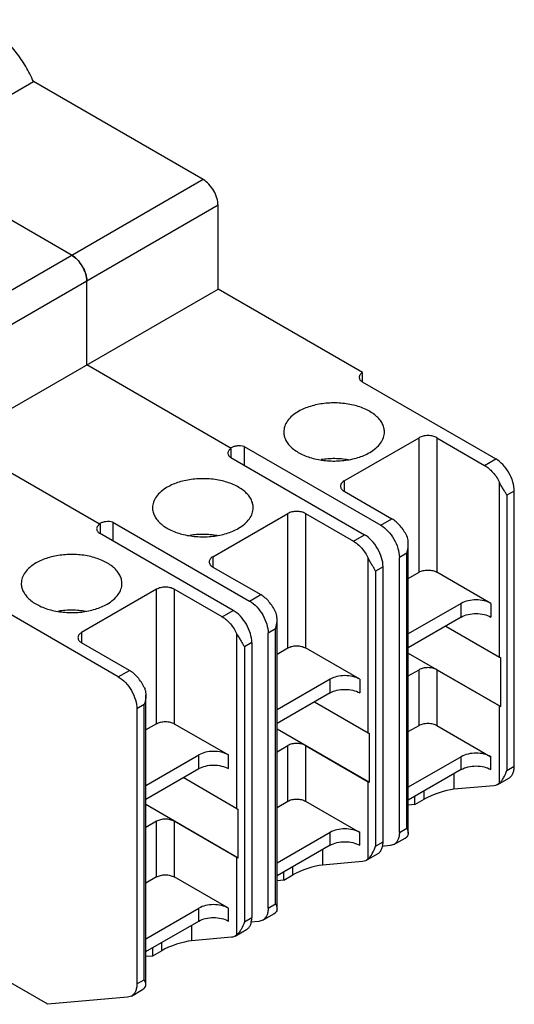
# Model space of a CAD drawing. Header units: millimetres. Extents: x 19 to 145, y 61 to 167.
# Tile 3 of 3: x 97 to 145, y 64 to 158. Entities that reach past the tile are written whole.
import ezdxf

# ---------------------------------------------------------------- set-up
doc = ezdxf.new("R2010")
doc.units = ezdxf.units.MM
doc.header["$LTSCALE"] = 14.809752
doc.layers.get('0').update_dxf_attribs({"linetype": 'CONTINUOUS'})

msp = doc.modelspace()

# ---------------------------------------------------------------- linework, layer by layer
at = {"color": 7, "linetype": 'Continuous'}
for p, q in [((95.927, 150.869), (98.649, 152.441)), ((114.843, 143.093), (98.649, 152.441)), ((102.328, 135.867), (86.133, 145.215)), ((114.843, 143.094), (89.811, 128.642)), ((116.253, 140.647), (78.705, 118.969)), ((116.253, 132.645), (116.253, 140.646)), ((103.737, 125.419), (103.737, 133.421)), ((78.705, 110.967), (116.253, 132.645)), ((130.03, 124.691), (116.253, 132.645)), ((117.514, 117.465), (103.737, 125.419)), ((130.03, 123.792), (130.03, 124.691)), ((129.986, 123.818), (142.734, 116.458)), ((128.274, 114.356), (135.415, 118.479)), ((135.415, 105.66), (135.415, 118.479)), ((137.112, 118.479), (141.673, 115.846)), ((137.112, 118.479), (137.112, 105.66)), ((91.221, 118.193), (104.999, 110.239)), ((117.444, 117.465), (117.444, 117.505)), ((117.514, 116.567), (117.514, 117.465)), ((118.731, 117.66), (131.774, 110.13)), ((118.731, 117.66), (118.731, 115.864)), ((117.471, 116.592), (130.218, 109.232)), ((141.673, 115.846), (142.734, 116.458)), ((128.274, 114.356), (128.274, 113.376)), ((143.087, 97.556), (143.087, 114.213)), ((128.274, 113.376), (132.834, 110.743)), ((144.502, 113.396), (143.795, 112.988)), ((143.795, 112.988), (143.795, 86.755)), ((144.502, 87.163), (144.502, 113.396)), ((115.758, 107.13), (122.9, 111.253)), ((122.9, 98.434), (122.9, 111.253)), ((124.597, 111.253), (129.157, 108.62)), ((124.597, 111.253), (124.597, 98.434)), ((104.928, 110.239), (104.928, 110.28)), ((104.999, 110.239), (104.999, 109.341)), ((106.215, 110.435), (119.258, 102.904)), ((106.215, 110.435), (106.215, 108.638)), ((131.774, 110.13), (132.834, 110.743)), ((117.702, 102.006), (104.955, 109.366)), ((129.157, 108.62), (130.218, 109.232)), ((134.395, 80.76), (134.395, 108.369)), ((115.758, 107.13), (115.758, 106.15)), ((134.249, 107.477), (133.542, 107.069)), ((133.542, 80.836), (133.542, 107.069)), ((134.249, 81.244), (134.249, 107.477)), ((115.758, 106.15), (120.319, 103.517)), ((130.572, 90.33), (130.572, 106.987)), ((131.986, 106.17), (131.279, 105.762)), ((131.986, 79.937), (131.986, 106.17)), ((131.279, 105.762), (131.279, 79.529)), ((134.395, 105.071), (135.415, 105.66)), ((142.274, 102.68), (137.112, 105.66)), ((110.384, 104.027), (103.242, 99.904)), ((110.384, 91.208), (110.384, 104.027)), ((116.642, 101.394), (112.081, 104.027)), ((112.081, 104.027), (112.081, 91.208)), ((119.258, 102.904), (120.319, 103.517)), ((106.742, 95.679), (93.7, 103.209)), ((139.446, 102.68), (134.395, 99.764)), ((139.446, 101.373), (139.446, 102.68)), ((142.274, 102.68), (142.274, 101.373)), ((116.642, 101.394), (117.702, 102.006)), ((121.879, 73.534), (121.879, 101.143)), ((139.446, 101.373), (134.395, 98.457)), ((137.961, 100.516), (143.087, 97.556)), ((103.242, 99.904), (103.242, 98.924)), ((118.056, 83.104), (118.056, 99.761)), ((121.733, 100.251), (121.026, 99.843)), ((121.026, 73.61), (121.026, 99.843)), ((121.733, 74.018), (121.733, 100.251)), ((107.803, 96.291), (103.242, 98.924)), ((119.47, 98.944), (118.763, 98.536)), ((119.47, 98.944), (119.47, 72.712)), ((118.763, 98.536), (118.763, 72.303)), ((121.879, 97.845), (122.9, 98.434)), ((129.759, 95.454), (124.597, 98.434)), ((134.395, 97.939), (143.207, 92.851)), ((143.207, 92.851), (143.207, 97.505)), ((106.742, 95.679), (107.803, 96.291)), ((134.395, 95.763), (135.415, 96.352)), ((135.415, 91.044), (135.415, 96.352)), ((137.112, 96.352), (143.087, 92.902)), ((137.112, 96.352), (137.112, 91.044)), ((126.93, 95.454), (121.879, 92.538)), ((126.93, 94.147), (126.93, 95.454)), ((129.759, 95.454), (129.759, 94.147)), ((109.364, 66.308), (109.364, 93.917)), ((126.93, 94.147), (121.879, 91.231)), ((109.217, 93.025), (108.51, 92.617)), ((109.217, 66.792), (109.217, 93.025)), ((125.445, 93.29), (130.572, 90.33)), ((108.51, 92.617), (108.51, 66.384)), ((143.087, 85.53), (143.087, 92.902)), ((110.384, 91.208), (109.364, 90.619)), ((112.081, 91.208), (117.243, 88.228)), ((121.879, 90.713), (130.692, 85.625)), ((130.692, 85.625), (130.692, 90.279)), ((134.395, 90.455), (135.415, 91.044)), ((137.112, 91.044), (142.274, 88.064)), ((121.879, 88.537), (122.9, 89.126)), ((122.9, 83.819), (122.9, 89.126)), ((124.597, 89.126), (130.572, 85.676)), ((124.597, 89.126), (124.597, 83.819)), ((109.364, 85.312), (114.414, 88.228)), ((114.414, 86.921), (114.414, 88.228)), ((117.243, 86.921), (117.243, 88.228)), ((139.446, 88.064), (134.395, 85.148)), ((139.446, 86.84), (139.446, 88.064)), ((142.274, 86.84), (142.274, 88.064)), ((109.364, 84.005), (114.414, 86.921)), ((139.446, 86.84), (134.395, 83.924)), ((138.739, 86.431), (138.739, 84.952)), ((143.795, 86.755), (144.502, 87.163)), ((118.056, 83.104), (112.929, 86.064)), ((130.572, 78.304), (130.572, 85.676)), ((142.923, 85.407), (143.984, 86.019)), ((143.087, 85.53), (142.923, 85.407)), ((135.91, 84.01), (135.91, 84.798)), ((142.557, 85.294), (138.739, 84.952)), ((121.879, 83.23), (122.9, 83.819)), ((124.597, 83.819), (129.759, 80.838)), ((135.026, 83.499), (135.026, 84.288)), ((135.026, 83.499), (135.91, 84.01)), ((118.176, 78.399), (109.364, 83.487)), ((118.176, 78.399), (118.176, 83.053)), ((135.026, 83.499), (134.395, 83.443)), ((110.384, 81.9), (109.364, 81.311)), ((110.384, 76.593), (110.384, 81.9)), ((118.056, 78.45), (112.081, 81.9)), ((112.081, 81.9), (112.081, 76.593)), ((126.93, 80.838), (121.879, 77.922)), ((126.93, 79.614), (126.93, 80.838)), ((129.759, 79.614), (129.759, 80.838)), ((133.542, 80.836), (134.249, 81.244)), ((131.279, 79.529), (131.986, 79.937)), ((133.024, 79.691), (134.084, 80.303)), ((134.084, 80.303), (134.249, 80.427)), ((126.93, 79.614), (121.879, 76.698)), ((126.223, 79.205), (126.223, 77.726)), ((132.658, 79.578), (131.871, 79.508)), ((133.024, 79.691), (132.658, 79.578)), ((118.056, 71.079), (118.056, 78.45)), ((130.041, 78.068), (126.223, 77.726)), ((130.407, 78.181), (131.468, 78.793)), ((130.572, 78.304), (130.407, 78.181)), ((122.511, 76.273), (122.511, 77.062)), ((123.395, 76.784), (123.395, 77.572)), ((110.384, 76.593), (109.364, 76.004)), ((117.243, 73.612), (112.081, 76.593)), ((122.511, 76.273), (121.879, 76.217)), ((122.511, 76.273), (123.395, 76.784)), ((109.364, 70.696), (114.414, 73.612)), ((114.414, 72.388), (114.414, 73.612)), ((117.243, 72.388), (117.243, 73.612)), ((121.026, 73.61), (121.733, 74.018)), ((109.364, 69.472), (114.414, 72.388)), ((118.763, 72.303), (119.47, 72.712)), ((120.142, 72.352), (119.355, 72.282)), ((120.508, 72.465), (120.142, 72.352)), ((120.508, 72.465), (121.569, 73.078)), ((121.569, 73.078), (121.733, 73.201)), ((113.707, 71.979), (113.707, 70.501)), ((117.892, 70.955), (118.952, 71.567)), ((117.526, 70.842), (113.707, 70.501)), ((118.056, 71.079), (117.892, 70.955)), ((109.995, 69.836), (109.995, 69.047)), ((110.879, 69.558), (109.995, 69.047)), ((110.879, 69.558), (110.879, 70.346)), ((109.995, 69.047), (109.364, 68.991)), ((100.025, 64.447), (93.7, 68.099)), ((108.51, 66.384), (109.217, 66.792)), ((107.992, 65.239), (109.053, 65.852)), ((109.053, 65.852), (109.217, 65.975)), ((107.626, 65.126), (100.025, 64.447)), ((107.992, 65.239), (107.626, 65.126))]:
    msp.add_line(p, q, dxfattribs=at)
for centre, radius, start, end in [((101.351, 134.186), 1.944, 57.7903, 59.83563), ((100.392, 133.126), 3.383, 29.73906, 38.66497), ((118.025, 116.498), 1.164, 117.60917, 119.98335), ((105.51, 109.272), 1.164, 117.60917, 119.98335)]:
    msp.add_arc(centre, radius, start, end, dxfattribs=at)
for centre in [(137.325, 84.136), (124.809, 76.91), (112.293, 69.684)]:
    msp.add_ellipse(centre, major_axis=(1.994, 0.702), ratio=0.218377, start_param=0.708663, end_param=2.279459, dxfattribs=at)
for points, knots in [([(98.649, 152.441), (98.438, 152.935), (97.95, 153.895), (97.054, 155.215), (96.029, 156.367), (94.922, 157.296), (93.783, 157.959), (92.661, 158.324), (91.753, 158.354), (91.109, 158.198), (90.819, 158.067), (90.684, 157.988)], [0, 0, 0, 0, 0.150948, 0.301525, 0.446882, 0.582708, 0.705812, 0.81483, 0.91113, 0.956082, 1, 1, 1, 1]), ([(116.253, 140.646), (116.253, 140.878), (116.166, 141.365), (115.864, 142.051), (115.422, 142.657), (115.044, 142.977), (114.843, 143.093)], [0, 0, 0, 0, 0.237129, 0.499785, 0.762567, 1, 1, 1, 1]), ([(103.737, 133.42), (103.737, 133.652), (103.651, 134.139), (103.349, 134.825), (102.907, 135.431), (102.528, 135.751), (102.328, 135.867)], [0, 0, 0, 0, 0.237129, 0.499785, 0.762567, 1, 1, 1, 1]), ([(102.387, 135.831), (102.445, 135.794), (102.685, 135.626), (102.893, 135.414), (103.033, 135.239)], [0, 0, 0, 0, 0.234562, 1, 1, 1, 1]), ([(103.329, 134.804), (103.35, 134.767), (103.431, 134.618), (103.502, 134.464), (103.548, 134.346)], [0, 0, 0, 0, 0.251908, 1, 1, 1, 1]), ([(103.548, 134.346), (103.608, 134.192), (103.7, 133.888), (103.737, 133.571), (103.737, 133.42)], [0, 0, 0, 0, 0.522614, 1, 1, 1, 1]), ([(130.03, 124.691), (129.982, 124.663), (129.894, 124.602), (129.789, 124.492), (129.722, 124.37), (129.707, 124.283), (129.707, 124.241)], [0, 0, 0, 0, 0.289673, 0.549238, 0.78233, 1, 1, 1, 1]), ([(129.707, 124.241), (129.707, 124.202), (129.72, 124.121), (129.777, 124.008), (129.868, 123.904), (129.944, 123.845), (129.986, 123.818)], [0, 0, 0, 0, 0.220885, 0.455401, 0.7138, 1, 1, 1, 1]), ([(132.119, 119.03), (132.119, 119.167), (132.082, 119.447), (131.922, 119.851), (131.661, 120.235), (131.17, 120.727), (130.334, 121.236), (129.132, 121.638), (127.783, 121.827), (126.396, 121.789), (125.085, 121.527), (124.28, 121.195), (123.925, 120.99)], [0, 0, 0, 0, 0.042858, 0.087486, 0.135317, 0.187283, 0.304543, 0.438211, 0.582556, 0.729717, 0.871306, 1, 1, 1, 1]), ([(123.925, 120.99), (123.714, 120.868), (123.332, 120.605), (122.875, 120.125), (122.587, 119.594), (122.519, 119.213), (122.519, 119.03)], [0, 0, 0, 0, 0.289747, 0.54908, 0.782222, 1, 1, 1, 1]), ([(122.519, 119.03), (122.519, 118.893), (122.555, 118.613), (122.716, 118.209), (122.977, 117.825), (123.468, 117.333), (124.304, 116.824), (125.506, 116.422), (126.855, 116.233), (128.242, 116.271), (129.553, 116.533), (130.358, 116.865), (130.713, 117.07)], [0, 0, 0, 0, 0.042858, 0.087486, 0.135317, 0.187283, 0.304543, 0.438211, 0.582556, 0.729717, 0.871306, 1, 1, 1, 1]), ([(130.713, 117.07), (130.924, 117.192), (131.306, 117.455), (131.762, 117.935), (132.051, 118.466), (132.119, 118.847), (132.119, 119.03)], [0, 0, 0, 0, 0.289747, 0.54908, 0.782222, 1, 1, 1, 1]), ([(137.112, 118.479), (136.992, 118.548), (136.712, 118.65), (136.264, 118.699), (135.816, 118.65), (135.536, 118.548), (135.415, 118.479)], [0, 0, 0, 0, 0.237253, 0.500001, 0.762748, 1, 1, 1, 1]), ([(117.514, 117.465), (117.466, 117.437), (117.378, 117.376), (117.273, 117.266), (117.207, 117.144), (117.191, 117.057), (117.191, 117.015)], [0, 0, 0, 0, 0.289673, 0.549238, 0.78233, 1, 1, 1, 1]), ([(118.731, 117.66), (118.518, 117.709), (118.185, 117.726), (117.767, 117.648), (117.573, 117.574), (117.486, 117.529)], [0, 0, 0, 0, 0.515633, 0.767956, 1, 1, 1, 1]), ([(117.191, 117.015), (117.191, 116.976), (117.204, 116.895), (117.261, 116.782), (117.352, 116.678), (117.428, 116.619), (117.471, 116.592)], [0, 0, 0, 0, 0.220885, 0.455401, 0.7138, 1, 1, 1, 1]), ([(126.073, 116.421), (126.287, 116.455), (126.72, 116.505), (127.375, 116.527), (128.029, 116.496), (128.46, 116.44), (128.673, 116.403)], [0, 0, 0, 0, 0.248779, 0.500556, 0.752052, 1, 1, 1, 1]), ([(144.502, 113.396), (144.502, 113.686), (144.393, 114.297), (144.014, 115.156), (143.46, 115.914), (142.985, 116.313), (142.734, 116.458)], [0, 0, 0, 0, 0.237241, 0.500001, 0.76276, 1, 1, 1, 1]), ([(141.673, 115.846), (141.817, 115.763), (142.1, 115.558), (142.615, 115.039), (142.924, 114.558), (143.087, 114.213)], [0, 0, 0, 0, 0.22798, 0.476082, 1, 1, 1, 1]), ([(119.603, 111.804), (119.603, 111.941), (119.567, 112.221), (119.406, 112.625), (119.145, 113.009), (118.655, 113.501), (117.818, 114.01), (116.616, 114.412), (115.267, 114.601), (113.88, 114.563), (112.569, 114.301), (111.764, 113.969), (111.409, 113.764)], [0, 0, 0, 0, 0.042858, 0.087486, 0.135317, 0.187283, 0.304543, 0.438211, 0.582556, 0.729717, 0.871306, 1, 1, 1, 1]), ([(111.409, 113.764), (111.198, 113.642), (110.816, 113.379), (110.36, 112.899), (110.071, 112.368), (110.003, 111.987), (110.003, 111.804)], [0, 0, 0, 0, 0.289747, 0.54908, 0.782222, 1, 1, 1, 1]), ([(128.274, 114.356), (128.221, 114.325), (128.125, 114.259), (128.011, 114.14), (127.939, 114.007), (127.922, 113.911), (127.922, 113.866)], [0, 0, 0, 0, 0.289542, 0.549119, 0.782256, 1, 1, 1, 1]), ([(127.922, 113.866), (127.922, 113.82), (127.939, 113.725), (128.011, 113.592), (128.125, 113.472), (128.221, 113.406), (128.274, 113.376)], [0, 0, 0, 0, 0.217743, 0.450881, 0.710458, 1, 1, 1, 1]), ([(143.795, 112.988), (143.751, 113.076), (143.647, 113.259), (143.471, 113.544), (143.274, 113.861), (143.146, 114.089), (143.087, 114.213)], [0, 0, 0, 0, 0.208108, 0.445236, 0.710639, 1, 1, 1, 1]), ([(110.003, 111.804), (110.003, 111.667), (110.04, 111.387), (110.2, 110.983), (110.461, 110.599), (110.952, 110.107), (111.788, 109.598), (112.99, 109.196), (114.339, 109.007), (115.726, 109.045), (117.038, 109.307), (117.842, 109.639), (118.197, 109.845)], [0, 0, 0, 0, 0.042858, 0.087486, 0.135317, 0.187283, 0.304543, 0.438211, 0.582556, 0.729717, 0.871306, 1, 1, 1, 1]), ([(118.197, 109.845), (118.408, 109.966), (118.79, 110.229), (119.247, 110.709), (119.536, 111.24), (119.603, 111.621), (119.603, 111.804)], [0, 0, 0, 0, 0.289747, 0.54908, 0.782222, 1, 1, 1, 1]), ([(124.597, 111.253), (124.476, 111.323), (124.196, 111.424), (123.748, 111.473), (123.3, 111.424), (123.02, 111.323), (122.9, 111.253)], [0, 0, 0, 0, 0.237253, 0.500001, 0.762748, 1, 1, 1, 1]), ([(104.999, 110.239), (104.95, 110.211), (104.862, 110.15), (104.757, 110.04), (104.691, 109.918), (104.675, 109.831), (104.675, 109.789)], [0, 0, 0, 0, 0.289673, 0.549238, 0.78233, 1, 1, 1, 1]), ([(106.215, 110.435), (106.002, 110.483), (105.669, 110.5), (105.251, 110.422), (105.057, 110.348), (104.97, 110.303)], [0, 0, 0, 0, 0.515633, 0.767956, 1, 1, 1, 1]), ([(131.774, 110.13), (132.025, 109.985), (132.5, 109.586), (133.054, 108.828), (133.433, 107.969), (133.542, 107.358), (133.542, 107.069)], [0, 0, 0, 0, 0.23724, 0.499999, 0.762759, 1, 1, 1, 1]), ([(134.249, 109.11), (134.086, 109.455), (133.776, 109.936), (133.261, 110.455), (132.978, 110.66), (132.834, 110.743)], [0, 0, 0, 0, 0.523918, 0.77202, 1, 1, 1, 1]), ([(104.675, 109.789), (104.675, 109.75), (104.688, 109.67), (104.745, 109.556), (104.836, 109.452), (104.913, 109.393), (104.955, 109.366)], [0, 0, 0, 0, 0.220885, 0.455401, 0.7138, 1, 1, 1, 1]), ([(113.557, 109.195), (113.771, 109.229), (114.204, 109.279), (114.859, 109.301), (115.513, 109.27), (115.945, 109.214), (116.157, 109.177)], [0, 0, 0, 0, 0.248779, 0.500556, 0.752052, 1, 1, 1, 1]), ([(131.986, 106.17), (131.986, 106.46), (131.877, 107.071), (131.498, 107.93), (130.944, 108.688), (130.469, 109.087), (130.218, 109.232)], [0, 0, 0, 0, 0.237241, 0.500001, 0.76276, 1, 1, 1, 1]), ([(134.395, 108.369), (134.395, 108.432), (134.385, 108.684), (134.33, 108.938), (134.249, 109.11)], [0, 0, 0, 0, 0.250057, 1, 1, 1, 1]), ([(129.157, 108.62), (129.301, 108.537), (129.584, 108.332), (130.099, 107.813), (130.409, 107.332), (130.572, 106.987)], [0, 0, 0, 0, 0.22798, 0.476082, 1, 1, 1, 1]), ([(134.249, 107.477), (134.271, 107.548), (134.353, 107.839), (134.395, 108.142), (134.395, 108.369)], [0, 0, 0, 0, 0.246784, 1, 1, 1, 1]), ([(107.087, 104.578), (107.087, 104.715), (107.051, 104.995), (106.89, 105.399), (106.63, 105.783), (106.139, 106.275), (105.303, 106.784), (104.1, 107.186), (102.751, 107.376), (101.364, 107.337), (100.053, 107.075), (99.249, 106.743), (98.893, 106.538)], [0, 0, 0, 0, 0.042858, 0.087486, 0.135317, 0.187283, 0.304543, 0.438211, 0.582556, 0.729717, 0.871306, 1, 1, 1, 1]), ([(115.758, 107.13), (115.705, 107.099), (115.61, 107.034), (115.495, 106.914), (115.423, 106.781), (115.406, 106.686), (115.406, 106.64)], [0, 0, 0, 0, 0.289542, 0.549119, 0.782256, 1, 1, 1, 1]), ([(98.893, 106.538), (98.683, 106.416), (98.301, 106.153), (97.844, 105.673), (97.555, 105.142), (97.487, 104.761), (97.487, 104.578)], [0, 0, 0, 0, 0.289747, 0.54908, 0.782222, 1, 1, 1, 1]), ([(115.406, 106.64), (115.406, 106.594), (115.423, 106.499), (115.495, 106.366), (115.61, 106.246), (115.705, 106.18), (115.758, 106.15)], [0, 0, 0, 0, 0.217743, 0.450881, 0.710458, 1, 1, 1, 1]), ([(131.279, 105.762), (131.235, 105.85), (131.132, 106.033), (130.955, 106.318), (130.758, 106.635), (130.63, 106.864), (130.572, 106.987)], [0, 0, 0, 0, 0.208108, 0.445236, 0.710639, 1, 1, 1, 1]), ([(135.415, 105.66), (135.536, 105.729), (135.816, 105.831), (136.264, 105.879), (136.712, 105.831), (136.992, 105.729), (137.112, 105.66)], [0, 0, 0, 0, 0.237252, 0.5, 0.762747, 1, 1, 1, 1]), ([(97.487, 104.578), (97.488, 104.442), (97.524, 104.161), (97.685, 103.757), (97.945, 103.374), (98.436, 102.881), (99.272, 102.372), (100.475, 101.97), (101.824, 101.781), (103.211, 101.819), (104.522, 102.082), (105.326, 102.413), (105.682, 102.619)], [0, 0, 0, 0, 0.042858, 0.087486, 0.135317, 0.187283, 0.304543, 0.438211, 0.582556, 0.729717, 0.871306, 1, 1, 1, 1]), ([(105.682, 102.619), (105.892, 102.74), (106.274, 103.003), (106.731, 103.483), (107.02, 104.014), (107.087, 104.395), (107.087, 104.578)], [0, 0, 0, 0, 0.289747, 0.54908, 0.782222, 1, 1, 1, 1]), ([(112.081, 104.027), (111.96, 104.097), (111.68, 104.198), (111.232, 104.247), (110.784, 104.198), (110.504, 104.097), (110.384, 104.027)], [0, 0, 0, 0, 0.237253, 0.500001, 0.762748, 1, 1, 1, 1]), ([(121.733, 101.884), (121.57, 102.229), (121.26, 102.71), (120.745, 103.229), (120.463, 103.434), (120.319, 103.517)], [0, 0, 0, 0, 0.523918, 0.77202, 1, 1, 1, 1]), ([(119.258, 102.904), (119.509, 102.76), (119.984, 102.36), (120.538, 101.602), (120.917, 100.744), (121.026, 100.132), (121.026, 99.843)], [0, 0, 0, 0, 0.23724, 0.499999, 0.762759, 1, 1, 1, 1]), ([(142.274, 102.68), (142.073, 102.796), (141.607, 102.965), (140.86, 103.046), (140.114, 102.965), (139.647, 102.796), (139.446, 102.68)], [0, 0, 0, 0, 0.237241, 0.5, 0.76276, 1, 1, 1, 1]), ([(101.041, 101.969), (101.255, 102.003), (101.689, 102.053), (102.343, 102.075), (102.997, 102.044), (103.429, 101.988), (103.641, 101.951)], [0, 0, 0, 0, 0.248779, 0.500556, 0.752052, 1, 1, 1, 1]), ([(119.47, 98.944), (119.47, 99.234), (119.361, 99.845), (118.983, 100.704), (118.428, 101.462), (117.953, 101.861), (117.702, 102.006)], [0, 0, 0, 0, 0.237241, 0.500001, 0.76276, 1, 1, 1, 1]), ([(121.88, 101.143), (121.88, 101.207), (121.869, 101.459), (121.814, 101.713), (121.733, 101.884)], [0, 0, 0, 0, 0.250057, 1, 1, 1, 1]), ([(139.446, 101.373), (139.647, 101.489), (140.114, 101.658), (140.86, 101.739), (141.607, 101.658), (142.073, 101.489), (142.274, 101.373)], [0, 0, 0, 0, 0.23724, 0.499999, 0.762759, 1, 1, 1, 1]), ([(116.642, 101.394), (116.786, 101.311), (117.068, 101.106), (117.583, 100.587), (117.893, 100.106), (118.056, 99.761)], [0, 0, 0, 0, 0.22798, 0.476082, 1, 1, 1, 1]), ([(121.733, 100.251), (121.755, 100.322), (121.837, 100.613), (121.88, 100.916), (121.88, 101.143)], [0, 0, 0, 0, 0.246784, 1, 1, 1, 1]), ([(103.242, 99.904), (103.189, 99.873), (103.094, 99.808), (102.98, 99.688), (102.907, 99.555), (102.891, 99.46), (102.891, 99.414)], [0, 0, 0, 0, 0.289542, 0.549119, 0.782256, 1, 1, 1, 1]), ([(118.056, 99.761), (118.114, 99.638), (118.242, 99.409), (118.439, 99.092), (118.616, 98.807), (118.719, 98.624), (118.763, 98.536)], [0, 0, 0, 0, 0.289391, 0.554552, 0.79175, 1, 1, 1, 1]), ([(102.891, 99.414), (102.891, 99.368), (102.907, 99.273), (102.98, 99.14), (103.094, 99.02), (103.189, 98.954), (103.242, 98.924)], [0, 0, 0, 0, 0.217743, 0.450881, 0.710458, 1, 1, 1, 1]), ([(122.9, 98.434), (123.02, 98.503), (123.3, 98.605), (123.748, 98.654), (124.196, 98.605), (124.476, 98.503), (124.597, 98.434)], [0, 0, 0, 0, 0.237252, 0.5, 0.762747, 1, 1, 1, 1]), ([(143.087, 97.556), (143.096, 97.551), (143.135, 97.53), (143.176, 97.515), (143.207, 97.505)], [0, 0, 0, 0, 0.23825, 1, 1, 1, 1]), ([(109.217, 94.658), (109.054, 95.003), (108.745, 95.484), (108.23, 96.003), (107.947, 96.208), (107.803, 96.291)], [0, 0, 0, 0, 0.523918, 0.77202, 1, 1, 1, 1]), ([(129.759, 95.454), (129.558, 95.57), (129.091, 95.739), (128.344, 95.82), (127.598, 95.739), (127.131, 95.57), (126.93, 95.454)], [0, 0, 0, 0, 0.237241, 0.5, 0.76276, 1, 1, 1, 1]), ([(137.112, 96.352), (136.992, 96.421), (136.712, 96.523), (136.264, 96.571), (135.816, 96.523), (135.536, 96.421), (135.415, 96.352)], [0, 0, 0, 0, 0.237253, 0.500001, 0.762748, 1, 1, 1, 1]), ([(106.742, 95.679), (106.993, 95.534), (107.468, 95.134), (108.023, 94.376), (108.401, 93.518), (108.51, 92.906), (108.51, 92.617)], [0, 0, 0, 0, 0.23724, 0.499999, 0.762759, 1, 1, 1, 1]), ([(109.217, 94.658), (109.244, 94.601), (109.334, 94.364), (109.364, 94.107), (109.364, 93.917)], [0, 0, 0, 0, 0.250246, 1, 1, 1, 1]), ([(109.364, 93.917), (109.364, 93.841), (109.349, 93.539), (109.285, 93.24), (109.217, 93.025)], [0, 0, 0, 0, 0.253099, 1, 1, 1, 1]), ([(126.93, 94.147), (127.131, 94.263), (127.598, 94.432), (128.344, 94.513), (129.091, 94.432), (129.558, 94.263), (129.759, 94.147)], [0, 0, 0, 0, 0.23724, 0.499999, 0.762759, 1, 1, 1, 1]), ([(143.207, 92.851), (143.196, 92.854), (143.155, 92.868), (143.115, 92.886), (143.087, 92.902)], [0, 0, 0, 0, 0.261532, 1, 1, 1, 1]), ([(110.384, 91.208), (110.504, 91.278), (110.784, 91.379), (111.232, 91.428), (111.68, 91.379), (111.96, 91.278), (112.081, 91.208)], [0, 0, 0, 0, 0.237252, 0.5, 0.762747, 1, 1, 1, 1]), ([(135.415, 91.044), (135.536, 91.114), (135.816, 91.216), (136.264, 91.264), (136.712, 91.216), (136.992, 91.114), (137.112, 91.044)], [0, 0, 0, 0, 0.237252, 0.5, 0.762747, 1, 1, 1, 1]), ([(130.572, 90.33), (130.581, 90.325), (130.619, 90.305), (130.66, 90.289), (130.692, 90.279)], [0, 0, 0, 0, 0.23825, 1, 1, 1, 1]), ([(124.597, 89.126), (124.476, 89.195), (124.196, 89.297), (123.748, 89.345), (123.3, 89.297), (123.02, 89.195), (122.9, 89.126)], [0, 0, 0, 0, 0.237253, 0.500001, 0.762748, 1, 1, 1, 1]), ([(117.243, 88.228), (117.042, 88.344), (116.575, 88.513), (115.829, 88.594), (115.082, 88.513), (114.615, 88.344), (114.414, 88.228)], [0, 0, 0, 0, 0.237241, 0.5, 0.76276, 1, 1, 1, 1]), ([(142.274, 88.064), (142.073, 88.18), (141.607, 88.349), (140.86, 88.43), (140.114, 88.349), (139.647, 88.18), (139.446, 88.064)], [0, 0, 0, 0, 0.237241, 0.5, 0.76276, 1, 1, 1, 1]), ([(114.414, 86.921), (114.615, 87.037), (115.082, 87.207), (115.829, 87.288), (116.575, 87.207), (117.042, 87.037), (117.243, 86.921)], [0, 0, 0, 0, 0.23724, 0.499999, 0.762759, 1, 1, 1, 1]), ([(139.446, 86.84), (139.647, 86.955), (140.114, 87.125), (140.86, 87.206), (141.607, 87.125), (142.073, 86.955), (142.274, 86.84)], [0, 0, 0, 0, 0.23724, 0.499999, 0.762759, 1, 1, 1, 1]), ([(143.087, 85.53), (143.158, 85.598), (143.299, 85.763), (143.562, 86.159), (143.716, 86.507), (143.795, 86.755)], [0, 0, 0, 0, 0.206631, 0.453148, 1, 1, 1, 1]), ([(143.984, 86.019), (144.066, 86.066), (144.221, 86.196), (144.385, 86.465), (144.482, 86.796), (144.502, 87.037), (144.502, 87.163)], [0, 0, 0, 0, 0.217802, 0.450914, 0.710301, 1, 1, 1, 1]), ([(130.692, 85.625), (130.681, 85.628), (130.639, 85.642), (130.6, 85.66), (130.572, 85.676)], [0, 0, 0, 0, 0.261532, 1, 1, 1, 1]), ([(142.923, 85.407), (142.896, 85.391), (142.781, 85.333), (142.654, 85.302), (142.557, 85.294)], [0, 0, 0, 0, 0.245642, 1, 1, 1, 1]), ([(122.9, 83.819), (123.02, 83.888), (123.3, 83.99), (123.748, 84.038), (124.196, 83.99), (124.476, 83.888), (124.597, 83.819)], [0, 0, 0, 0, 0.237252, 0.5, 0.762747, 1, 1, 1, 1]), ([(118.056, 83.104), (118.065, 83.099), (118.103, 83.079), (118.144, 83.063), (118.176, 83.053)], [0, 0, 0, 0, 0.23825, 1, 1, 1, 1]), ([(112.081, 81.9), (111.96, 81.969), (111.68, 82.071), (111.232, 82.119), (110.784, 82.071), (110.504, 81.969), (110.384, 81.9)], [0, 0, 0, 0, 0.237253, 0.500001, 0.762748, 1, 1, 1, 1]), ([(129.759, 80.838), (129.558, 80.954), (129.091, 81.123), (128.344, 81.204), (127.598, 81.123), (127.131, 80.954), (126.93, 80.838)], [0, 0, 0, 0, 0.237241, 0.5, 0.76276, 1, 1, 1, 1]), ([(133.542, 80.836), (133.542, 80.709), (133.522, 80.468), (133.425, 80.137), (133.261, 79.868), (133.106, 79.739), (133.024, 79.691)], [0, 0, 0, 0, 0.289699, 0.549086, 0.782198, 1, 1, 1, 1]), ([(134.249, 81.244), (134.29, 81.161), (134.359, 81.006), (134.395, 80.837), (134.395, 80.76)], [0, 0, 0, 0, 0.542811, 1, 1, 1, 1]), ([(134.395, 80.76), (134.395, 80.701), (134.373, 80.575), (134.296, 80.473), (134.249, 80.427)], [0, 0, 0, 0, 0.471259, 1, 1, 1, 1]), ([(126.93, 79.614), (127.131, 79.73), (127.598, 79.899), (128.344, 79.98), (129.091, 79.899), (129.558, 79.73), (129.759, 79.614)], [0, 0, 0, 0, 0.23724, 0.499999, 0.762759, 1, 1, 1, 1]), ([(131.468, 78.793), (131.551, 78.841), (131.705, 78.97), (131.869, 79.239), (131.967, 79.57), (131.986, 79.811), (131.986, 79.937)], [0, 0, 0, 0, 0.217802, 0.450914, 0.710301, 1, 1, 1, 1]), ([(130.572, 78.304), (130.642, 78.373), (130.783, 78.537), (131.047, 78.933), (131.2, 79.282), (131.279, 79.529)], [0, 0, 0, 0, 0.206631, 0.453148, 1, 1, 1, 1]), ([(118.176, 78.399), (118.165, 78.403), (118.124, 78.416), (118.084, 78.434), (118.056, 78.45)], [0, 0, 0, 0, 0.261532, 1, 1, 1, 1]), ([(130.407, 78.181), (130.38, 78.165), (130.266, 78.107), (130.138, 78.076), (130.041, 78.068)], [0, 0, 0, 0, 0.245642, 1, 1, 1, 1]), ([(110.384, 76.593), (110.504, 76.662), (110.784, 76.764), (111.232, 76.812), (111.68, 76.764), (111.96, 76.662), (112.081, 76.593)], [0, 0, 0, 0, 0.237252, 0.5, 0.762747, 1, 1, 1, 1]), ([(117.243, 73.612), (117.042, 73.728), (116.575, 73.898), (115.829, 73.979), (115.082, 73.898), (114.615, 73.728), (114.414, 73.612)], [0, 0, 0, 0, 0.237241, 0.5, 0.76276, 1, 1, 1, 1]), ([(121.026, 73.61), (121.026, 73.483), (121.007, 73.242), (120.909, 72.911), (120.745, 72.643), (120.591, 72.513), (120.508, 72.465)], [0, 0, 0, 0, 0.289699, 0.549086, 0.782198, 1, 1, 1, 1]), ([(121.733, 74.018), (121.774, 73.935), (121.843, 73.78), (121.88, 73.611), (121.88, 73.534)], [0, 0, 0, 0, 0.542811, 1, 1, 1, 1]), ([(121.88, 73.534), (121.88, 73.475), (121.857, 73.349), (121.78, 73.247), (121.733, 73.201)], [0, 0, 0, 0, 0.471259, 1, 1, 1, 1]), ([(114.414, 72.388), (114.615, 72.504), (115.082, 72.673), (115.829, 72.754), (116.575, 72.673), (117.042, 72.504), (117.243, 72.388)], [0, 0, 0, 0, 0.23724, 0.499999, 0.762759, 1, 1, 1, 1]), ([(118.952, 71.567), (119.035, 71.615), (119.189, 71.744), (119.353, 72.013), (119.451, 72.344), (119.47, 72.585), (119.47, 72.712)], [0, 0, 0, 0, 0.217802, 0.450914, 0.710301, 1, 1, 1, 1]), ([(118.763, 72.303), (118.685, 72.056), (118.531, 71.707), (118.267, 71.311), (118.127, 71.147), (118.056, 71.079)], [0, 0, 0, 0, 0.546842, 0.793367, 1, 1, 1, 1]), ([(117.892, 70.955), (117.864, 70.939), (117.75, 70.881), (117.622, 70.85), (117.526, 70.842)], [0, 0, 0, 0, 0.245642, 1, 1, 1, 1]), ([(109.364, 66.308), (109.364, 66.385), (109.327, 66.554), (109.258, 66.71), (109.217, 66.792)], [0, 0, 0, 0, 0.457196, 1, 1, 1, 1]), ([(108.51, 66.384), (108.51, 66.257), (108.491, 66.016), (108.393, 65.685), (108.229, 65.417), (108.075, 65.287), (107.992, 65.239)], [0, 0, 0, 0, 0.289699, 0.549086, 0.782198, 1, 1, 1, 1]), ([(109.217, 65.975), (109.264, 66.021), (109.342, 66.123), (109.364, 66.249), (109.364, 66.308)], [0, 0, 0, 0, 0.528739, 1, 1, 1, 1])]:
    msp.add_open_spline(points, degree=3, knots=knots, dxfattribs=at)

doc.saveas('drawing.dxf')
